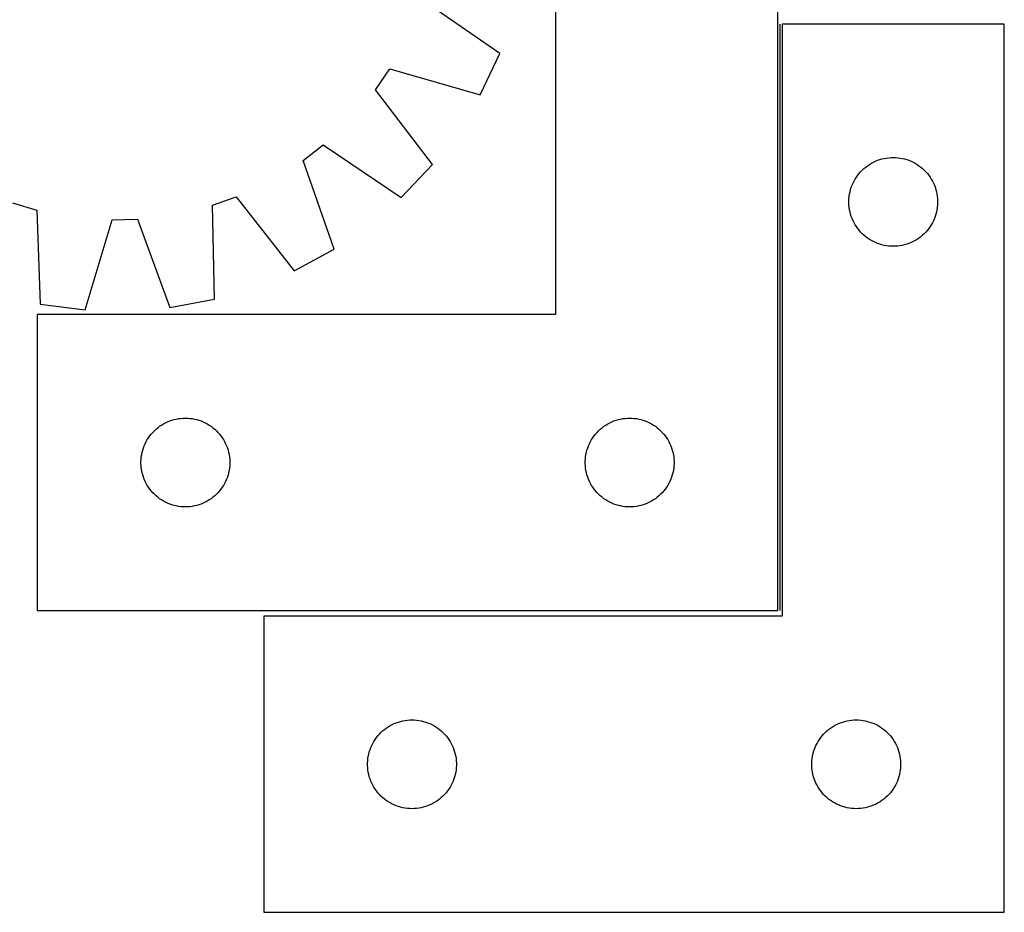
# Model space of a CAD drawing. Header units: millimetres. Extents: x 7 to 1493, y 7 to 2993.
# Tile 8 of 12: x 843 to 1176, y 2116 to 2417. Entities that reach past the tile are written whole.
import ezdxf

# ---------------------------------------------------------------- set-up
doc = ezdxf.new("R2010")
doc.units = ezdxf.units.MM
doc.layers.add('COMMON', color=5, linetype='CONTINUOUS', true_color=0x0000ff)
doc.layers.add('CUT', color=7, linetype='CONTINUOUS', true_color=0x000000)

msp = doc.modelspace()

# ---------------------------------------------------------------- linework, layer by layer
at = {"layer": 'COMMON'}
msp.add_line((1100.03488, 2415.648696), (1100.03488, 2217.601349), dxfattribs=at)
at = {"layer": 'CUT'}
for p, q in [((1024.28488, 2517.601349), (1024.28488, 2317.601349)), ((1099.28488, 2217.601349), (1099.28488, 2517.601349)), ((1005.416944, 2405.719793), (979.308988, 2423.812592)), ((1175.784881, 2415.648696), (1100.784881, 2415.648696)), ((1100.784881, 2415.648696), (1100.784881, 2215.648696)), ((1175.784881, 2115.648696), (1175.784881, 2415.648696)), ((998.815914, 2391.821701), (1005.416944, 2405.719793)), ((963.450854, 2393.550628), (968.295794, 2400.624943)), ((968.295794, 2400.624943), (998.815914, 2391.821701)), ((982.690013, 2368.275552), (963.450854, 2393.550628)), ((939.017411, 2369.670223), (945.811307, 2374.901127)), ((945.811307, 2374.901127), (972.117314, 2357.097512)), ((1135.2166, 2370.331531), (1135.976523, 2370.470014)), ((1135.976523, 2370.470014), (1136.742566, 2370.569194)), ((1136.742566, 2370.569194), (1137.5127, 2370.628807)), ((1137.5127, 2370.628807), (1138.284881, 2370.648696)), ((1138.284881, 2370.648696), (1139.057063, 2370.628807)), ((1139.057063, 2370.628807), (1139.827196, 2370.569194)), ((1139.827196, 2370.569194), (1140.59324, 2370.470014)), ((1140.59324, 2370.470014), (1141.353162, 2370.331531)), ((949.504511, 2339.68697), (939.017411, 2369.670223)), ((972.117314, 2357.097512), (982.690013, 2368.275552)), ((1128.382599, 2366.915675), (1128.975739, 2367.410493)), ((1128.975739, 2367.410493), (1129.593565, 2367.874121)), ((1129.593565, 2367.874121), (1130.234438, 2368.305329)), ((1130.234438, 2368.305329), (1130.89666, 2368.702974)), ((1130.89666, 2368.702974), (1131.578474, 2369.066002)), ((1131.578474, 2369.066002), (1132.278073, 2369.393449)), ((1132.278073, 2369.393449), (1132.9936, 2369.684448)), ((1132.9936, 2369.684448), (1133.723159, 2369.938226)), ((1133.723159, 2369.938226), (1134.464814, 2370.154111)), ((1134.464814, 2370.154111), (1135.2166, 2370.331531)), ((1141.353162, 2370.331531), (1142.104948, 2370.154111)), ((1142.104948, 2370.154111), (1142.846604, 2369.938226)), ((1142.846604, 2369.938226), (1143.576162, 2369.684448)), ((1143.576162, 2369.684448), (1144.29169, 2369.393449)), ((1144.29169, 2369.393449), (1144.991288, 2369.066002)), ((1144.991288, 2369.066002), (1145.673102, 2368.702974)), ((1145.673102, 2368.702974), (1146.335324, 2368.305329)), ((1146.335324, 2368.305329), (1146.976198, 2367.874121)), ((1146.976198, 2367.874121), (1147.594023, 2367.410493)), ((1147.594023, 2367.410493), (1148.187163, 2366.915675)), ((1125.425162, 2363.370588), (1125.839726, 2364.022351)), ((1125.839726, 2364.022351), (1126.287293, 2364.65191)), ((1126.287293, 2364.65191), (1126.766674, 2365.257593)), ((1126.766674, 2365.257593), (1127.276601, 2365.837796)), ((1127.276601, 2365.837796), (1127.815719, 2366.390978)), ((1127.815719, 2366.390978), (1128.382599, 2366.915675)), ((1148.187163, 2366.915675), (1148.754044, 2366.390978)), ((1148.754044, 2366.390978), (1149.293162, 2365.837796)), ((1149.293162, 2365.837796), (1149.803088, 2365.257593)), ((1149.803088, 2365.257593), (1150.28247, 2364.65191)), ((1150.28247, 2364.65191), (1150.730036, 2364.022351)), ((1150.730036, 2364.022351), (1151.144601, 2363.370588)), ((1123.882633, 2359.84098), (1124.117543, 2360.576831)), ((1124.117543, 2360.576831), (1124.390022, 2361.299614)), ((1124.390022, 2361.299614), (1124.699347, 2362.007411)), ((1124.699347, 2362.007411), (1125.044699, 2362.698347)), ((1125.044699, 2362.698347), (1125.425162, 2363.370588)), ((1151.144601, 2363.370588), (1151.525063, 2362.698347)), ((1151.525063, 2362.698347), (1151.870415, 2362.007411)), ((1151.870415, 2362.007411), (1152.179741, 2361.299614)), ((1152.179741, 2361.299614), (1152.45222, 2360.576831)), ((1152.45222, 2360.576831), (1152.687129, 2359.84098)), ((908.400376, 2354.508958), (916.478193, 2357.384414)), ((916.478193, 2357.384414), (935.995072, 2332.323166)), ((1123.329618, 2356.806328), (1123.409041, 2357.574671)), ((1123.409041, 2357.574671), (1123.527912, 2358.337907)), ((1123.527912, 2358.337907), (1123.685916, 2359.094012)), ((1123.685916, 2359.094012), (1123.882633, 2359.84098)), ((1152.687129, 2359.84098), (1152.883847, 2359.094012)), ((1152.883847, 2359.094012), (1153.04185, 2358.337907)), ((1153.04185, 2358.337907), (1153.160721, 2357.574671)), ((1153.160721, 2357.574671), (1153.240144, 2356.806328)), ((840.915485, 2355.281442), (849.140727, 2352.859713)), ((909.108866, 2322.752497), (908.400376, 2354.508958)), ((1123.289854, 2356.034914), (1123.329618, 2356.806328)), ((1123.289854, 2355.262477), (1123.289854, 2356.034914)), ((1123.329618, 2354.491064), (1123.289854, 2355.262477)), ((1123.409041, 2353.72272), (1123.329618, 2354.491064)), ((1123.527912, 2352.959484), (1123.409041, 2353.72272)), ((1153.160721, 2353.72272), (1153.04185, 2352.959484)), ((1153.240144, 2354.491064), (1153.160721, 2353.72272)), ((1153.240144, 2356.806328), (1153.279908, 2356.034914)), ((1153.279908, 2355.262477), (1153.240144, 2354.491064)), ((1153.279908, 2356.034914), (1153.279908, 2355.262477)), ((849.140727, 2352.859713), (850.199583, 2321.113004)), ((1123.685916, 2352.203379), (1123.527912, 2352.959484)), ((1123.882633, 2351.456411), (1123.685916, 2352.203379)), ((1124.117543, 2350.72056), (1123.882633, 2351.456411)), ((1124.390022, 2349.997777), (1124.117543, 2350.72056)), ((1152.45222, 2350.72056), (1152.179741, 2349.997777)), ((1152.687129, 2351.456411), (1152.45222, 2350.72056)), ((1152.883847, 2352.203379), (1152.687129, 2351.456411)), ((1153.04185, 2352.959484), (1152.883847, 2352.203379)), ((865.457284, 2319.129797), (874.596756, 2349.550922)), ((874.596756, 2349.550922), (883.167781, 2349.78946)), ((883.167781, 2349.78946), (893.985085, 2319.923749)), ((1124.699347, 2349.28998), (1124.390022, 2349.997777)), ((1125.044699, 2348.599044), (1124.699347, 2349.28998)), ((1125.425162, 2347.926804), (1125.044699, 2348.599044)), ((1125.839726, 2347.27504), (1125.425162, 2347.926804)), ((1126.287293, 2346.645481), (1125.839726, 2347.27504)), ((1150.730036, 2347.27504), (1150.28247, 2346.645481)), ((1151.144601, 2347.926804), (1150.730036, 2347.27504)), ((1151.525063, 2348.599044), (1151.144601, 2347.926804)), ((1151.870415, 2349.28998), (1151.525063, 2348.599044)), ((1152.179741, 2349.997777), (1151.870415, 2349.28998)), ((1126.766674, 2346.039798), (1126.287293, 2346.645481)), ((1127.276601, 2345.459596), (1126.766674, 2346.039798)), ((1127.815719, 2344.906413), (1127.276601, 2345.459596)), ((1128.382599, 2344.381717), (1127.815719, 2344.906413)), ((1128.975739, 2343.886899), (1128.382599, 2344.381717)), ((1129.593565, 2343.423271), (1128.975739, 2343.886899)), ((1147.594023, 2343.886899), (1146.976198, 2343.423271)), ((1148.187163, 2344.381717), (1147.594023, 2343.886899)), ((1148.754044, 2344.906413), (1148.187163, 2344.381717)), ((1149.293162, 2345.459596), (1148.754044, 2344.906413)), ((1149.803088, 2346.039798), (1149.293162, 2345.459596)), ((1150.28247, 2346.645481), (1149.803088, 2346.039798)), ((1130.234438, 2342.992062), (1129.593565, 2343.423271)), ((1130.89666, 2342.594417), (1130.234438, 2342.992062)), ((1131.578474, 2342.231389), (1130.89666, 2342.594417)), ((1132.278073, 2341.903942), (1131.578474, 2342.231389)), ((1132.9936, 2341.612943), (1132.278073, 2341.903942)), ((1133.723159, 2341.359165), (1132.9936, 2341.612943)), ((1134.464814, 2341.14328), (1133.723159, 2341.359165)), ((1135.2166, 2340.96586), (1134.464814, 2341.14328)), ((1135.976523, 2340.827377), (1135.2166, 2340.96586)), ((1136.742566, 2340.728197), (1135.976523, 2340.827377)), ((1137.5127, 2340.668584), (1136.742566, 2340.728197)), ((1138.284881, 2340.648696), (1137.5127, 2340.668584)), ((1139.057063, 2340.668584), (1138.284881, 2340.648696)), ((1139.827196, 2340.728197), (1139.057063, 2340.668584)), ((1140.59324, 2340.827377), (1139.827196, 2340.728197)), ((1141.353162, 2340.96586), (1140.59324, 2340.827377)), ((1142.104948, 2341.14328), (1141.353162, 2340.96586)), ((1142.846604, 2341.359165), (1142.104948, 2341.14328)), ((1143.576162, 2341.612943), (1142.846604, 2341.359165)), ((1144.29169, 2341.903942), (1143.576162, 2341.612943)), ((1144.991288, 2342.231389), (1144.29169, 2341.903942)), ((1145.673102, 2342.594417), (1144.991288, 2342.231389)), ((1146.335324, 2342.992062), (1145.673102, 2342.594417)), ((1146.976198, 2343.423271), (1146.335324, 2342.992062)), ((935.995072, 2332.323166), (949.504511, 2339.68697)), ((850.199583, 2321.113004), (865.457284, 2319.129797)), ((893.985085, 2319.923749), (909.108866, 2322.752497)), ((1024.28488, 2317.601349), (849.28488, 2317.601349)), ((849.28488, 2317.601349), (849.28488, 2217.601349)), ((891.234437, 2280.257983), (891.896659, 2280.655628)), ((891.896659, 2280.655628), (892.578473, 2281.018656)), ((892.578473, 2281.018656), (893.278072, 2281.346103)), ((893.278072, 2281.346103), (893.993599, 2281.637102)), ((893.993599, 2281.637102), (894.723158, 2281.89088)), ((894.723158, 2281.89088), (895.464813, 2282.106765)), ((895.464813, 2282.106765), (896.216599, 2282.284185)), ((896.216599, 2282.284185), (896.976522, 2282.422668)), ((896.976522, 2282.422668), (897.742565, 2282.521847)), ((897.742565, 2282.521847), (898.512699, 2282.581461)), ((898.512699, 2282.581461), (899.28488, 2282.601349)), ((899.28488, 2282.601349), (900.057062, 2282.581461)), ((900.057062, 2282.581461), (900.827195, 2282.521847)), ((900.827195, 2282.521847), (901.593239, 2282.422668)), ((901.593239, 2282.422668), (902.353161, 2282.284185)), ((902.353161, 2282.284185), (903.104947, 2282.106765)), ((903.104947, 2282.106765), (903.846603, 2281.89088)), ((903.846603, 2281.89088), (904.576161, 2281.637102)), ((904.576161, 2281.637102), (905.291689, 2281.346103)), ((905.291689, 2281.346103), (905.991287, 2281.018656)), ((905.991287, 2281.018656), (906.673101, 2280.655628)), ((906.673101, 2280.655628), (907.335323, 2280.257983)), ((1041.234437, 2280.257983), (1041.896659, 2280.655628)), ((1041.896659, 2280.655628), (1042.578473, 2281.018656)), ((1042.578473, 2281.018656), (1043.278072, 2281.346103)), ((1043.278072, 2281.346103), (1043.993599, 2281.637102)), ((1043.993599, 2281.637102), (1044.723158, 2281.89088)), ((1044.723158, 2281.89088), (1045.464813, 2282.106765)), ((1045.464813, 2282.106765), (1046.216599, 2282.284185)), ((1046.216599, 2282.284185), (1046.976522, 2282.422668)), ((1046.976522, 2282.422668), (1047.742565, 2282.521847)), ((1047.742565, 2282.521847), (1048.512699, 2282.581461)), ((1048.512699, 2282.581461), (1049.28488, 2282.601349)), ((1049.28488, 2282.601349), (1050.057062, 2282.581461)), ((1050.057062, 2282.581461), (1050.827195, 2282.521847)), ((1050.827195, 2282.521847), (1051.593239, 2282.422668)), ((1051.593239, 2282.422668), (1052.353161, 2282.284185)), ((1052.353161, 2282.284185), (1053.104947, 2282.106765)), ((1053.104947, 2282.106765), (1053.846603, 2281.89088)), ((1053.846603, 2281.89088), (1054.576161, 2281.637102)), ((1054.576161, 2281.637102), (1055.291689, 2281.346103)), ((1055.291689, 2281.346103), (1055.991287, 2281.018656)), ((1055.991287, 2281.018656), (1056.673101, 2280.655628)), ((1056.673101, 2280.655628), (1057.335323, 2280.257983)), ((887.766673, 2277.210247), (888.2766, 2277.790449)), ((888.2766, 2277.790449), (888.815718, 2278.343632)), ((888.815718, 2278.343632), (889.382598, 2278.868328)), ((889.382598, 2278.868328), (889.975738, 2279.363146)), ((889.975738, 2279.363146), (890.593564, 2279.826774)), ((890.593564, 2279.826774), (891.234437, 2280.257983)), ((907.335323, 2280.257983), (907.976197, 2279.826774)), ((907.976197, 2279.826774), (908.594022, 2279.363146)), ((908.594022, 2279.363146), (909.187162, 2278.868328)), ((909.187162, 2278.868328), (909.754043, 2278.343632)), ((909.754043, 2278.343632), (910.293161, 2277.790449)), ((910.293161, 2277.790449), (910.803087, 2277.210247)), ((1037.766673, 2277.210247), (1038.2766, 2277.790449)), ((1038.2766, 2277.790449), (1038.815718, 2278.343632)), ((1038.815718, 2278.343632), (1039.382598, 2278.868328)), ((1039.382598, 2278.868328), (1039.975738, 2279.363146)), ((1039.975738, 2279.363146), (1040.593564, 2279.826774)), ((1040.593564, 2279.826774), (1041.234437, 2280.257983)), ((1057.335323, 2280.257983), (1057.976197, 2279.826774)), ((1057.976197, 2279.826774), (1058.594022, 2279.363146)), ((1058.594022, 2279.363146), (1059.187162, 2278.868328)), ((1059.187162, 2278.868328), (1059.754043, 2278.343632)), ((1059.754043, 2278.343632), (1060.293161, 2277.790449)), ((1060.293161, 2277.790449), (1060.803087, 2277.210247)), ((885.390021, 2273.252268), (885.699346, 2273.960065)), ((885.699346, 2273.960065), (886.044698, 2274.651)), ((886.044698, 2274.651), (886.425161, 2275.323241)), ((886.425161, 2275.323241), (886.839725, 2275.975005)), ((886.839725, 2275.975005), (887.287292, 2276.604563)), ((887.287292, 2276.604563), (887.766673, 2277.210247)), ((910.803087, 2277.210247), (911.282469, 2276.604563)), ((911.282469, 2276.604563), (911.730035, 2275.975005)), ((911.730035, 2275.975005), (912.1446, 2275.323241)), ((912.1446, 2275.323241), (912.525062, 2274.651)), ((912.525062, 2274.651), (912.870414, 2273.960065)), ((912.870414, 2273.960065), (913.17974, 2273.252268)), ((1035.390021, 2273.252268), (1035.699346, 2273.960065)), ((1035.699346, 2273.960065), (1036.044698, 2274.651)), ((1036.044698, 2274.651), (1036.425161, 2275.323241)), ((1036.425161, 2275.323241), (1036.839725, 2275.975005)), ((1036.839725, 2275.975005), (1037.287292, 2276.604563)), ((1037.287292, 2276.604563), (1037.766673, 2277.210247)), ((1060.803087, 2277.210247), (1061.282469, 2276.604563)), ((1061.282469, 2276.604563), (1061.730035, 2275.975005)), ((1061.730035, 2275.975005), (1062.1446, 2275.323241)), ((1062.1446, 2275.323241), (1062.525062, 2274.651)), ((1062.525062, 2274.651), (1062.870414, 2273.960065)), ((1062.870414, 2273.960065), (1063.17974, 2273.252268)), ((884.527911, 2270.290561), (884.685915, 2271.046665)), ((884.685915, 2271.046665), (884.882632, 2271.793634)), ((884.882632, 2271.793634), (885.117542, 2272.529485)), ((885.117542, 2272.529485), (885.390021, 2273.252268)), ((913.17974, 2273.252268), (913.452219, 2272.529485)), ((913.452219, 2272.529485), (913.687128, 2271.793634)), ((913.687128, 2271.793634), (913.883846, 2271.046665)), ((913.883846, 2271.046665), (914.041849, 2270.290561)), ((1034.527911, 2270.290561), (1034.685915, 2271.046665)), ((1034.685915, 2271.046665), (1034.882632, 2271.793634)), ((1034.882632, 2271.793634), (1035.117542, 2272.529485)), ((1035.117542, 2272.529485), (1035.390021, 2273.252268)), ((1063.17974, 2273.252268), (1063.452219, 2272.529485)), ((1063.452219, 2272.529485), (1063.687128, 2271.793634)), ((1063.687128, 2271.793634), (1063.883846, 2271.046665)), ((1063.883846, 2271.046665), (1064.041849, 2270.290561)), ((884.289853, 2267.987568), (884.329617, 2268.758981)), ((884.289853, 2267.215131), (884.289853, 2267.987568)), ((884.329617, 2268.758981), (884.40904, 2269.527325)), ((884.40904, 2269.527325), (884.527911, 2270.290561)), ((914.041849, 2270.290561), (914.16072, 2269.527325)), ((914.16072, 2269.527325), (914.240143, 2268.758981)), ((914.240143, 2268.758981), (914.279907, 2267.987568)), ((914.279907, 2267.987568), (914.279907, 2267.215131)), ((1034.289853, 2267.987568), (1034.329617, 2268.758981)), ((1034.289853, 2267.215131), (1034.289853, 2267.987568)), ((1034.329617, 2268.758981), (1034.40904, 2269.527325)), ((1034.40904, 2269.527325), (1034.527911, 2270.290561)), ((1064.041849, 2270.290561), (1064.16072, 2269.527325)), ((1064.16072, 2269.527325), (1064.240143, 2268.758981)), ((1064.240143, 2268.758981), (1064.279907, 2267.987568)), ((1064.279907, 2267.987568), (1064.279907, 2267.215131)), ((884.329617, 2266.443717), (884.289853, 2267.215131)), ((884.40904, 2265.675374), (884.329617, 2266.443717)), ((884.527911, 2264.912138), (884.40904, 2265.675374)), ((884.685915, 2264.156033), (884.527911, 2264.912138)), ((884.882632, 2263.409065), (884.685915, 2264.156033)), ((913.883846, 2264.156033), (913.687128, 2263.409065)), ((914.041849, 2264.912138), (913.883846, 2264.156033)), ((914.16072, 2265.675374), (914.041849, 2264.912138)), ((914.240143, 2266.443717), (914.16072, 2265.675374)), ((914.279907, 2267.215131), (914.240143, 2266.443717)), ((1034.329617, 2266.443717), (1034.289853, 2267.215131)), ((1034.40904, 2265.675374), (1034.329617, 2266.443717)), ((1034.527911, 2264.912138), (1034.40904, 2265.675374)), ((1034.685915, 2264.156033), (1034.527911, 2264.912138)), ((1034.882632, 2263.409065), (1034.685915, 2264.156033)), ((1063.883846, 2264.156033), (1063.687128, 2263.409065)), ((1064.041849, 2264.912138), (1063.883846, 2264.156033)), ((1064.16072, 2265.675374), (1064.041849, 2264.912138)), ((1064.240143, 2266.443717), (1064.16072, 2265.675374)), ((1064.279907, 2267.215131), (1064.240143, 2266.443717)), ((885.117542, 2262.673214), (884.882632, 2263.409065)), ((885.390021, 2261.950431), (885.117542, 2262.673214)), ((885.699346, 2261.242633), (885.390021, 2261.950431)), ((886.044698, 2260.551698), (885.699346, 2261.242633)), ((912.870414, 2261.242633), (912.525062, 2260.551698)), ((913.17974, 2261.950431), (912.870414, 2261.242633)), ((913.452219, 2262.673214), (913.17974, 2261.950431)), ((913.687128, 2263.409065), (913.452219, 2262.673214)), ((1035.117542, 2262.673214), (1034.882632, 2263.409065)), ((1035.390021, 2261.950431), (1035.117542, 2262.673214)), ((1035.699346, 2261.242633), (1035.390021, 2261.950431)), ((1036.044698, 2260.551698), (1035.699346, 2261.242633)), ((1062.870414, 2261.242633), (1062.525062, 2260.551698)), ((1063.17974, 2261.950431), (1062.870414, 2261.242633)), ((1063.452219, 2262.673214), (1063.17974, 2261.950431)), ((1063.687128, 2263.409065), (1063.452219, 2262.673214)), ((886.425161, 2259.879457), (886.044698, 2260.551698)), ((886.839725, 2259.227693), (886.425161, 2259.879457)), ((887.287292, 2258.598135), (886.839725, 2259.227693)), ((887.766673, 2257.992452), (887.287292, 2258.598135)), ((888.2766, 2257.412249), (887.766673, 2257.992452)), ((888.815718, 2256.859066), (888.2766, 2257.412249)), ((910.293161, 2257.412249), (909.754043, 2256.859066)), ((910.803087, 2257.992452), (910.293161, 2257.412249)), ((911.282469, 2258.598135), (910.803087, 2257.992452)), ((911.730035, 2259.227693), (911.282469, 2258.598135)), ((912.1446, 2259.879457), (911.730035, 2259.227693)), ((912.525062, 2260.551698), (912.1446, 2259.879457)), ((1036.425161, 2259.879457), (1036.044698, 2260.551698)), ((1036.839725, 2259.227693), (1036.425161, 2259.879457)), ((1037.287292, 2258.598135), (1036.839725, 2259.227693)), ((1037.766673, 2257.992452), (1037.287292, 2258.598135)), ((1038.2766, 2257.412249), (1037.766673, 2257.992452)), ((1038.815718, 2256.859066), (1038.2766, 2257.412249)), ((1060.293161, 2257.412249), (1059.754043, 2256.859066)), ((1060.803087, 2257.992452), (1060.293161, 2257.412249)), ((1061.282469, 2258.598135), (1060.803087, 2257.992452)), ((1061.730035, 2259.227693), (1061.282469, 2258.598135)), ((1062.1446, 2259.879457), (1061.730035, 2259.227693)), ((1062.525062, 2260.551698), (1062.1446, 2259.879457)), ((889.382598, 2256.33437), (888.815718, 2256.859066)), ((889.975738, 2255.839552), (889.382598, 2256.33437)), ((890.593564, 2255.375924), (889.975738, 2255.839552)), ((891.234437, 2254.944716), (890.593564, 2255.375924)), ((891.896659, 2254.547071), (891.234437, 2254.944716)), ((892.578473, 2254.184043), (891.896659, 2254.547071)), ((893.278072, 2253.856596), (892.578473, 2254.184043)), ((905.991287, 2254.184043), (905.291689, 2253.856596)), ((906.673101, 2254.547071), (905.991287, 2254.184043)), ((907.335323, 2254.944716), (906.673101, 2254.547071)), ((907.976197, 2255.375924), (907.335323, 2254.944716)), ((908.594022, 2255.839552), (907.976197, 2255.375924)), ((909.187162, 2256.33437), (908.594022, 2255.839552)), ((909.754043, 2256.859066), (909.187162, 2256.33437)), ((1039.382598, 2256.33437), (1038.815718, 2256.859066)), ((1039.975738, 2255.839552), (1039.382598, 2256.33437)), ((1040.593564, 2255.375924), (1039.975738, 2255.839552)), ((1041.234437, 2254.944716), (1040.593564, 2255.375924)), ((1041.896659, 2254.547071), (1041.234437, 2254.944716)), ((1042.578473, 2254.184043), (1041.896659, 2254.547071)), ((1043.278072, 2253.856596), (1042.578473, 2254.184043)), ((1055.991287, 2254.184043), (1055.291689, 2253.856596)), ((1056.673101, 2254.547071), (1055.991287, 2254.184043)), ((1057.335323, 2254.944716), (1056.673101, 2254.547071)), ((1057.976197, 2255.375924), (1057.335323, 2254.944716)), ((1058.594022, 2255.839552), (1057.976197, 2255.375924)), ((1059.187162, 2256.33437), (1058.594022, 2255.839552)), ((1059.754043, 2256.859066), (1059.187162, 2256.33437)), ((893.993599, 2253.565597), (893.278072, 2253.856596)), ((894.723158, 2253.311819), (893.993599, 2253.565597)), ((895.464813, 2253.095933), (894.723158, 2253.311819)), ((896.216599, 2252.918514), (895.464813, 2253.095933)), ((896.976522, 2252.780031), (896.216599, 2252.918514)), ((897.742565, 2252.680851), (896.976522, 2252.780031)), ((898.512699, 2252.621238), (897.742565, 2252.680851)), ((899.28488, 2252.601349), (898.512699, 2252.621238)), ((900.057062, 2252.621238), (899.28488, 2252.601349)), ((900.827195, 2252.680851), (900.057062, 2252.621238)), ((901.593239, 2252.780031), (900.827195, 2252.680851)), ((902.353161, 2252.918514), (901.593239, 2252.780031)), ((903.104947, 2253.095933), (902.353161, 2252.918514)), ((903.846603, 2253.311819), (903.104947, 2253.095933)), ((904.576161, 2253.565597), (903.846603, 2253.311819)), ((905.291689, 2253.856596), (904.576161, 2253.565597)), ((1043.993599, 2253.565597), (1043.278072, 2253.856596)), ((1044.723158, 2253.311819), (1043.993599, 2253.565597)), ((1045.464813, 2253.095933), (1044.723158, 2253.311819)), ((1046.216599, 2252.918514), (1045.464813, 2253.095933)), ((1046.976522, 2252.780031), (1046.216599, 2252.918514)), ((1047.742565, 2252.680851), (1046.976522, 2252.780031)), ((1048.512699, 2252.621238), (1047.742565, 2252.680851)), ((1049.28488, 2252.601349), (1048.512699, 2252.621238)), ((1050.057062, 2252.621238), (1049.28488, 2252.601349)), ((1050.827195, 2252.680851), (1050.057062, 2252.621238)), ((1051.593239, 2252.780031), (1050.827195, 2252.680851)), ((1052.353161, 2252.918514), (1051.593239, 2252.780031)), ((1053.104947, 2253.095933), (1052.353161, 2252.918514)), ((1053.846603, 2253.311819), (1053.104947, 2253.095933)), ((1054.576161, 2253.565597), (1053.846603, 2253.311819)), ((1055.291689, 2253.856596), (1054.576161, 2253.565597)), ((849.28488, 2217.601349), (1099.28488, 2217.601349)), ((1100.784881, 2215.648696), (925.784881, 2215.648696)), ((925.784881, 2215.648696), (925.784881, 2115.648696)), ((966.475739, 2177.410493), (967.093565, 2177.874121)), ((967.093565, 2177.874121), (967.734438, 2178.305329)), ((967.734438, 2178.305329), (968.39666, 2178.702974)), ((968.39666, 2178.702974), (969.078474, 2179.066002)), ((969.078474, 2179.066002), (969.778073, 2179.393449)), ((969.778073, 2179.393449), (970.4936, 2179.684448)), ((970.4936, 2179.684448), (971.223159, 2179.938226)), ((971.223159, 2179.938226), (971.964814, 2180.154111)), ((971.964814, 2180.154111), (972.7166, 2180.331531)), ((972.7166, 2180.331531), (973.476523, 2180.470014)), ((973.476523, 2180.470014), (974.242566, 2180.569194)), ((974.242566, 2180.569194), (975.0127, 2180.628807)), ((975.0127, 2180.628807), (975.784881, 2180.648696)), ((975.784881, 2180.648696), (976.557063, 2180.628807)), ((976.557063, 2180.628807), (977.327196, 2180.569194)), ((977.327196, 2180.569194), (978.09324, 2180.470014)), ((978.09324, 2180.470014), (978.853162, 2180.331531)), ((978.853162, 2180.331531), (979.604948, 2180.154111)), ((979.604948, 2180.154111), (980.346604, 2179.938226)), ((980.346604, 2179.938226), (981.076162, 2179.684448)), ((981.076162, 2179.684448), (981.79169, 2179.393449)), ((981.79169, 2179.393449), (982.491288, 2179.066002)), ((982.491288, 2179.066002), (983.173102, 2178.702974)), ((983.173102, 2178.702974), (983.835324, 2178.305329)), ((983.835324, 2178.305329), (984.476198, 2177.874121)), ((984.476198, 2177.874121), (985.094023, 2177.410493)), ((1116.475739, 2177.410493), (1117.093565, 2177.874121)), ((1117.093565, 2177.874121), (1117.734438, 2178.305329)), ((1117.734438, 2178.305329), (1118.39666, 2178.702974)), ((1118.39666, 2178.702974), (1119.078474, 2179.066002)), ((1119.078474, 2179.066002), (1119.778073, 2179.393449)), ((1119.778073, 2179.393449), (1120.4936, 2179.684448)), ((1120.4936, 2179.684448), (1121.223159, 2179.938226)), ((1121.223159, 2179.938226), (1121.964814, 2180.154111)), ((1121.964814, 2180.154111), (1122.7166, 2180.331531)), ((1122.7166, 2180.331531), (1123.476523, 2180.470014)), ((1123.476523, 2180.470014), (1124.242566, 2180.569194)), ((1124.242566, 2180.569194), (1125.0127, 2180.628807)), ((1125.0127, 2180.628807), (1125.784881, 2180.648696)), ((1125.784881, 2180.648696), (1126.557063, 2180.628807)), ((1126.557063, 2180.628807), (1127.327196, 2180.569194)), ((1127.327196, 2180.569194), (1128.09324, 2180.470014)), ((1128.09324, 2180.470014), (1128.853162, 2180.331531)), ((1128.853162, 2180.331531), (1129.604948, 2180.154111)), ((1129.604948, 2180.154111), (1130.346604, 2179.938226)), ((1130.346604, 2179.938226), (1131.076162, 2179.684448)), ((1131.076162, 2179.684448), (1131.79169, 2179.393449)), ((1131.79169, 2179.393449), (1132.491288, 2179.066002)), ((1132.491288, 2179.066002), (1133.173102, 2178.702974)), ((1133.173102, 2178.702974), (1133.835324, 2178.305329)), ((1133.835324, 2178.305329), (1134.476198, 2177.874121)), ((1134.476198, 2177.874121), (1135.094023, 2177.410493)), ((963.339726, 2174.022351), (963.787293, 2174.65191)), ((963.787293, 2174.65191), (964.266674, 2175.257593)), ((964.266674, 2175.257593), (964.776601, 2175.837796)), ((964.776601, 2175.837796), (965.315719, 2176.390978)), ((965.315719, 2176.390978), (965.882599, 2176.915675)), ((965.882599, 2176.915675), (966.475739, 2177.410493)), ((985.094023, 2177.410493), (985.687163, 2176.915675)), ((985.687163, 2176.915675), (986.254044, 2176.390978)), ((986.254044, 2176.390978), (986.793162, 2175.837796)), ((986.793162, 2175.837796), (987.303088, 2175.257593)), ((987.303088, 2175.257593), (987.78247, 2174.65191)), ((987.78247, 2174.65191), (988.230036, 2174.022351)), ((1113.339726, 2174.022351), (1113.787293, 2174.65191)), ((1113.787293, 2174.65191), (1114.266674, 2175.257593)), ((1114.266674, 2175.257593), (1114.776601, 2175.837796)), ((1114.776601, 2175.837796), (1115.315719, 2176.390978)), ((1115.315719, 2176.390978), (1115.882599, 2176.915675)), ((1115.882599, 2176.915675), (1116.475739, 2177.410493)), ((1135.094023, 2177.410493), (1135.687163, 2176.915675)), ((1135.687163, 2176.915675), (1136.254044, 2176.390978)), ((1136.254044, 2176.390978), (1136.793162, 2175.837796)), ((1136.793162, 2175.837796), (1137.303088, 2175.257593)), ((1137.303088, 2175.257593), (1137.78247, 2174.65191)), ((1137.78247, 2174.65191), (1138.230036, 2174.022351)), ((961.617543, 2170.576831), (961.890022, 2171.299614)), ((961.890022, 2171.299614), (962.199347, 2172.007411)), ((962.199347, 2172.007411), (962.544699, 2172.698347)), ((962.544699, 2172.698347), (962.925162, 2173.370588)), ((962.925162, 2173.370588), (963.339726, 2174.022351)), ((988.230036, 2174.022351), (988.644601, 2173.370588)), ((988.644601, 2173.370588), (989.025063, 2172.698347)), ((989.025063, 2172.698347), (989.370415, 2172.007411)), ((989.370415, 2172.007411), (989.679741, 2171.299614)), ((989.679741, 2171.299614), (989.95222, 2170.576831)), ((1111.617543, 2170.576831), (1111.890022, 2171.299614)), ((1111.890022, 2171.299614), (1112.199347, 2172.007411)), ((1112.199347, 2172.007411), (1112.544699, 2172.698347)), ((1112.544699, 2172.698347), (1112.925162, 2173.370588)), ((1112.925162, 2173.370588), (1113.339726, 2174.022351)), ((1138.230036, 2174.022351), (1138.644601, 2173.370588)), ((1138.644601, 2173.370588), (1139.025063, 2172.698347)), ((1139.025063, 2172.698347), (1139.370415, 2172.007411)), ((1139.370415, 2172.007411), (1139.679741, 2171.299614)), ((1139.679741, 2171.299614), (1139.95222, 2170.576831)), ((960.829618, 2166.806328), (960.909041, 2167.574671)), ((960.909041, 2167.574671), (961.027912, 2168.337907)), ((961.027912, 2168.337907), (961.185916, 2169.094012)), ((961.185916, 2169.094012), (961.382633, 2169.84098)), ((961.382633, 2169.84098), (961.617543, 2170.576831)), ((989.95222, 2170.576831), (990.187129, 2169.84098)), ((990.187129, 2169.84098), (990.383847, 2169.094012)), ((990.383847, 2169.094012), (990.54185, 2168.337907)), ((990.54185, 2168.337907), (990.660721, 2167.574671)), ((990.660721, 2167.574671), (990.740144, 2166.806328)), ((1110.829618, 2166.806328), (1110.909041, 2167.574671)), ((1110.909041, 2167.574671), (1111.027912, 2168.337907)), ((1111.027912, 2168.337907), (1111.185916, 2169.094012)), ((1111.185916, 2169.094012), (1111.382633, 2169.84098)), ((1111.382633, 2169.84098), (1111.617543, 2170.576831)), ((1139.95222, 2170.576831), (1140.187129, 2169.84098)), ((1140.187129, 2169.84098), (1140.383847, 2169.094012)), ((1140.383847, 2169.094012), (1140.54185, 2168.337907)), ((1140.54185, 2168.337907), (1140.660721, 2167.574671)), ((1140.660721, 2167.574671), (1140.740144, 2166.806328)), ((960.789854, 2166.034914), (960.829618, 2166.806328)), ((960.789854, 2165.262477), (960.789854, 2166.034914)), ((960.829618, 2164.491064), (960.789854, 2165.262477)), ((960.909041, 2163.72272), (960.829618, 2164.491064)), ((990.740144, 2164.491064), (990.660721, 2163.72272)), ((990.740144, 2166.806328), (990.779908, 2166.034914)), ((990.779908, 2165.262477), (990.740144, 2164.491064)), ((990.779908, 2166.034914), (990.779908, 2165.262477)), ((1110.789854, 2166.034914), (1110.829618, 2166.806328)), ((1110.789854, 2165.262477), (1110.789854, 2166.034914)), ((1110.829618, 2164.491064), (1110.789854, 2165.262477)), ((1110.909041, 2163.72272), (1110.829618, 2164.491064)), ((1140.740144, 2164.491064), (1140.660721, 2163.72272)), ((1140.740144, 2166.806328), (1140.779908, 2166.034914)), ((1140.779908, 2165.262477), (1140.740144, 2164.491064)), ((1140.779908, 2166.034914), (1140.779908, 2165.262477)), ((961.027912, 2162.959484), (960.909041, 2163.72272)), ((961.185916, 2162.203379), (961.027912, 2162.959484)), ((961.382633, 2161.456411), (961.185916, 2162.203379)), ((961.617543, 2160.72056), (961.382633, 2161.456411)), ((990.187129, 2161.456411), (989.95222, 2160.72056)), ((990.383847, 2162.203379), (990.187129, 2161.456411)), ((990.54185, 2162.959484), (990.383847, 2162.203379)), ((990.660721, 2163.72272), (990.54185, 2162.959484)), ((1111.027912, 2162.959484), (1110.909041, 2163.72272)), ((1111.185916, 2162.203379), (1111.027912, 2162.959484)), ((1111.382633, 2161.456411), (1111.185916, 2162.203379)), ((1111.617543, 2160.72056), (1111.382633, 2161.456411)), ((1140.187129, 2161.456411), (1139.95222, 2160.72056)), ((1140.383847, 2162.203379), (1140.187129, 2161.456411)), ((1140.54185, 2162.959484), (1140.383847, 2162.203379)), ((1140.660721, 2163.72272), (1140.54185, 2162.959484)), ((961.890022, 2159.997777), (961.617543, 2160.72056)), ((962.199347, 2159.28998), (961.890022, 2159.997777)), ((962.544699, 2158.599044), (962.199347, 2159.28998)), ((962.925162, 2157.926804), (962.544699, 2158.599044)), ((963.339726, 2157.27504), (962.925162, 2157.926804)), ((988.644601, 2157.926804), (988.230036, 2157.27504)), ((989.025063, 2158.599044), (988.644601, 2157.926804)), ((989.370415, 2159.28998), (989.025063, 2158.599044)), ((989.679741, 2159.997777), (989.370415, 2159.28998)), ((989.95222, 2160.72056), (989.679741, 2159.997777)), ((1111.890022, 2159.997777), (1111.617543, 2160.72056)), ((1112.199347, 2159.28998), (1111.890022, 2159.997777)), ((1112.544699, 2158.599044), (1112.199347, 2159.28998)), ((1112.925162, 2157.926804), (1112.544699, 2158.599044)), ((1113.339726, 2157.27504), (1112.925162, 2157.926804)), ((1138.644601, 2157.926804), (1138.230036, 2157.27504)), ((1139.025063, 2158.599044), (1138.644601, 2157.926804)), ((1139.370415, 2159.28998), (1139.025063, 2158.599044)), ((1139.679741, 2159.997777), (1139.370415, 2159.28998)), ((1139.95222, 2160.72056), (1139.679741, 2159.997777)), ((963.787293, 2156.645481), (963.339726, 2157.27504)), ((964.266674, 2156.039798), (963.787293, 2156.645481)), ((964.776601, 2155.459596), (964.266674, 2156.039798)), ((965.315719, 2154.906413), (964.776601, 2155.459596)), ((965.882599, 2154.381717), (965.315719, 2154.906413)), ((966.475739, 2153.886899), (965.882599, 2154.381717)), ((985.687163, 2154.381717), (985.094023, 2153.886899)), ((986.254044, 2154.906413), (985.687163, 2154.381717)), ((986.793162, 2155.459596), (986.254044, 2154.906413)), ((987.303088, 2156.039798), (986.793162, 2155.459596)), ((987.78247, 2156.645481), (987.303088, 2156.039798)), ((988.230036, 2157.27504), (987.78247, 2156.645481)), ((1113.787293, 2156.645481), (1113.339726, 2157.27504)), ((1114.266674, 2156.039798), (1113.787293, 2156.645481)), ((1114.776601, 2155.459596), (1114.266674, 2156.039798)), ((1115.315719, 2154.906413), (1114.776601, 2155.459596)), ((1115.882599, 2154.381717), (1115.315719, 2154.906413)), ((1116.475739, 2153.886899), (1115.882599, 2154.381717)), ((1135.687163, 2154.381717), (1135.094023, 2153.886899)), ((1136.254044, 2154.906413), (1135.687163, 2154.381717)), ((1136.793162, 2155.459596), (1136.254044, 2154.906413)), ((1137.303088, 2156.039798), (1136.793162, 2155.459596)), ((1137.78247, 2156.645481), (1137.303088, 2156.039798)), ((1138.230036, 2157.27504), (1137.78247, 2156.645481)), ((967.093565, 2153.423271), (966.475739, 2153.886899)), ((967.734438, 2152.992062), (967.093565, 2153.423271)), ((968.39666, 2152.594417), (967.734438, 2152.992062)), ((969.078474, 2152.231389), (968.39666, 2152.594417)), ((969.778073, 2151.903942), (969.078474, 2152.231389)), ((970.4936, 2151.612943), (969.778073, 2151.903942)), ((971.223159, 2151.359165), (970.4936, 2151.612943)), ((971.964814, 2151.14328), (971.223159, 2151.359165)), ((972.7166, 2150.96586), (971.964814, 2151.14328)), ((973.476523, 2150.827377), (972.7166, 2150.96586)), ((978.853162, 2150.96586), (978.09324, 2150.827377)), ((979.604948, 2151.14328), (978.853162, 2150.96586)), ((980.346604, 2151.359165), (979.604948, 2151.14328)), ((981.076162, 2151.612943), (980.346604, 2151.359165)), ((981.79169, 2151.903942), (981.076162, 2151.612943)), ((982.491288, 2152.231389), (981.79169, 2151.903942)), ((983.173102, 2152.594417), (982.491288, 2152.231389)), ((983.835324, 2152.992062), (983.173102, 2152.594417)), ((984.476198, 2153.423271), (983.835324, 2152.992062)), ((985.094023, 2153.886899), (984.476198, 2153.423271)), ((1117.093565, 2153.423271), (1116.475739, 2153.886899)), ((1117.734438, 2152.992062), (1117.093565, 2153.423271)), ((1118.39666, 2152.594417), (1117.734438, 2152.992062)), ((1119.078474, 2152.231389), (1118.39666, 2152.594417)), ((1119.778073, 2151.903942), (1119.078474, 2152.231389)), ((1120.4936, 2151.612943), (1119.778073, 2151.903942)), ((1121.223159, 2151.359165), (1120.4936, 2151.612943)), ((1121.964814, 2151.14328), (1121.223159, 2151.359165)), ((1122.7166, 2150.96586), (1121.964814, 2151.14328)), ((1123.476523, 2150.827377), (1122.7166, 2150.96586)), ((1128.853162, 2150.96586), (1128.09324, 2150.827377)), ((1129.604948, 2151.14328), (1128.853162, 2150.96586)), ((1130.346604, 2151.359165), (1129.604948, 2151.14328)), ((1131.076162, 2151.612943), (1130.346604, 2151.359165)), ((1131.79169, 2151.903942), (1131.076162, 2151.612943)), ((1132.491288, 2152.231389), (1131.79169, 2151.903942)), ((1133.173102, 2152.594417), (1132.491288, 2152.231389)), ((1133.835324, 2152.992062), (1133.173102, 2152.594417)), ((1134.476198, 2153.423271), (1133.835324, 2152.992062)), ((1135.094023, 2153.886899), (1134.476198, 2153.423271)), ((974.242566, 2150.728197), (973.476523, 2150.827377)), ((975.0127, 2150.668584), (974.242566, 2150.728197)), ((975.784881, 2150.648696), (975.0127, 2150.668584)), ((976.557063, 2150.668584), (975.784881, 2150.648696)), ((977.327196, 2150.728197), (976.557063, 2150.668584)), ((978.09324, 2150.827377), (977.327196, 2150.728197)), ((1124.242566, 2150.728197), (1123.476523, 2150.827377)), ((1125.0127, 2150.668584), (1124.242566, 2150.728197)), ((1125.784881, 2150.648696), (1125.0127, 2150.668584)), ((1126.557063, 2150.668584), (1125.784881, 2150.648696)), ((1127.327196, 2150.728197), (1126.557063, 2150.668584)), ((1128.09324, 2150.827377), (1127.327196, 2150.728197)), ((925.784881, 2115.648696), (1175.784881, 2115.648696))]:
    msp.add_line(p, q, dxfattribs=at)

doc.saveas('drawing.dxf')
